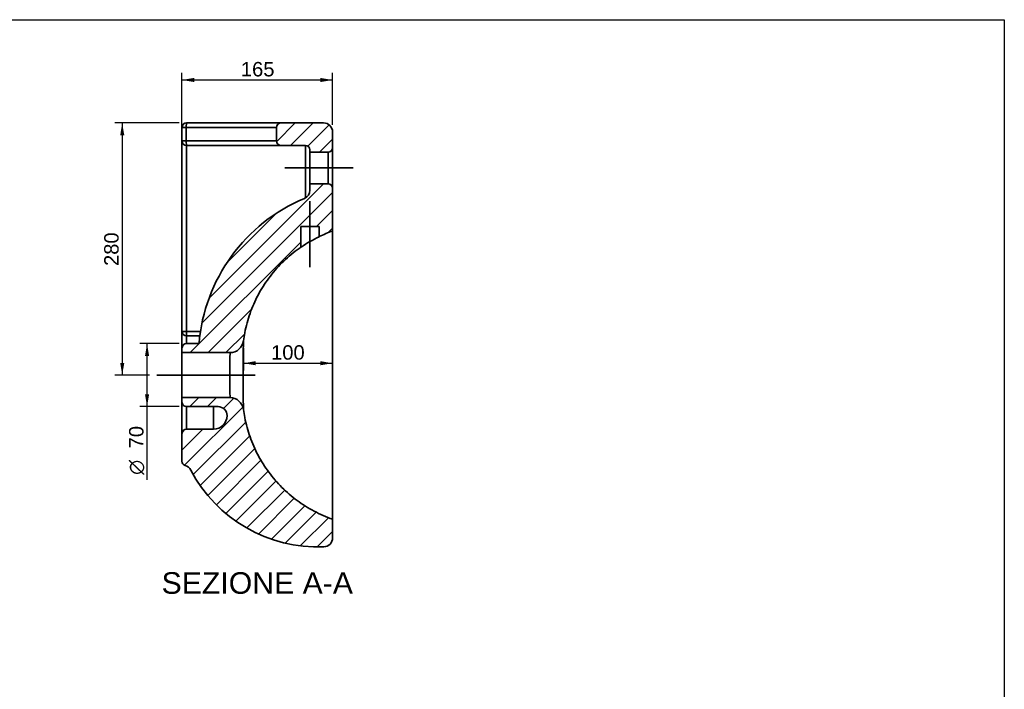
# Paper-space layout 'Foglio1' of a CAD drawing. Header units: millimetres. Extents: x 87 to 2279, y 58 to 1623.
# Tile 6 of 6: x 1183 to 2275, y 879 to 1623. Entities that reach past the tile are written whole.
import ezdxf
from ezdxf.enums import TextEntityAlignment as Align
from ezdxf.lldxf.tags import DXFTag

# ---------------------------------------------------------------- set-up
doc = ezdxf.new("R2010")
doc.units = ezdxf.units.MM
doc.layers.add('1', color=7, linetype='Continuous')
doc.layers.add('Default', color=7, linetype='Continuous')
for name, color, linetype, lineweight in [('assi', 1, 'DASHDOT', 35), ('tangente', 2, 'Continuous', 35), ('tratteggio', 3, 'Continuous', 35), ('visibile', 7, 'Continuous', 35)]:
    doc.layers.add(name, color=color, linetype=linetype, lineweight=lineweight)
doc.styles.add('SEACAD_Arial', font='ARIAL.TTF')
doc.styles.add('SEACAD_Solid_Edge_ANSI1_Symbols', font='semeca1.ttf')
tags = doc.linetypes.add('DASHDOT', pattern=[25.4, 12.7, -6.35, 0, -6.35]).pattern_tags.tags
tags[10:11] = [DXFTag(74, 4), DXFTag(75, 0), DXFTag(340, '0'), DXFTag(46, 0.0), DXFTag(50, 0.0), DXFTag(44, 0.0), DXFTag(45, 0.0)]
tags[8:9] = [DXFTag(74, 4), DXFTag(75, 0), DXFTag(340, '0'), DXFTag(46, 0.0), DXFTag(50, 0.0), DXFTag(44, 0.0), DXFTag(45, 0.0)]
tags[6:7] = [DXFTag(74, 4), DXFTag(75, 0), DXFTag(340, '0'), DXFTag(46, 0.0), DXFTag(50, 0.0), DXFTag(44, 0.0), DXFTag(45, 0.0)]
tags[4:5] = [DXFTag(74, 4), DXFTag(75, 0), DXFTag(340, '0'), DXFTag(46, 0.0), DXFTag(50, 0.0), DXFTag(44, 0.0), DXFTag(45, 0.0)]
doc.dimstyles.new('ISO_PALLINATURA', dxfattribs={"dimtxt": 16, "dimasz": 13.6, "dimexe": 8, "dimexo": 8, "dimgap": 8, "dimtad": 0, "dimtih": 1, "dimtoh": 1, "dimtxsty": 'SEACAD_Arial', "dimblk1": '_SE_FILLED', "dimblk2": '_SE_FILLED', "dimsah": 1, "dimcen": 8, "dimadec": 0, "dimazin": 0, "dimtfac": 1, "dimtofl": 0, "dimtmove": 0, "dimatfit": 3, "dimfxl": 1, "dimtolj": 1, "dimarcsym": 0})

# ---------------------------------------------------------------- blocks, each defined once
blk = doc.blocks.new('SE4')
at = {"layer": 'tratteggio'}
h = blk.add_hatch(dxfattribs=at)
h.set_pattern_fill('ANSI31', color=256, scale=4.40945, angle=9.362e-06, style=0)
edge = h.paths.add_edge_path()
edge.add_arc((1499.7, 1478.1), 5, 0, 90, ccw=False)
edge.add_line((1504.7, 1478.1), (1504.7, 1475.6))
edge.add_line((1504.7, 1475.6), (1524.7, 1475.6))
edge.add_arc((1524.7, 1480.6), 5, 270, 360)
edge.add_line((1529.7, 1480.6), (1529.7, 1498.1))
edge.add_arc((1519.7, 1498.1), 10, 0, 90)
edge.add_line((1519.7, 1508.1), (1472.7, 1508.1))
edge.add_arc((1472.7, 1503.1), 5, 90, 180)
edge.add_line((1467.7, 1503.1), (1467.7, 1488.1))
edge.add_arc((1472.7, 1488.1), 5, 180, 270)
edge.add_line((1472.7, 1483.1), (1499.7, 1483.1))
h = blk.add_hatch(dxfattribs=at)
h.set_pattern_fill('ANSI31', color=256, scale=4.40945, angle=9.362e-06, style=0)
edge = h.paths.add_edge_path()
edge.add_line((1381.7, 1263.1), (1367.7, 1263.1))
edge.add_arc((1367.7, 1258.1), 5, 90, 180)
edge.add_line((1362.7, 1258.1), (1362.7, 1253.1))
edge.add_line((1362.7, 1253.1), (1416, 1253.1))
edge.add_arc((1416, 1268.1), 15, 270, 352.5238)
edge.add_spline(control_points=[(1430.9, 1266.1), (1431.3, 1269.2), (1431.7, 1272.2), (1433.7, 1282.5), (1435.7, 1289.7), (1440.7, 1303.7), (1443.7, 1310.5), (1450.6, 1323.6), (1454.6, 1329.9), (1463.5, 1341.9), (1468.3, 1347.5), (1478.8, 1358), (1484.5, 1362.9), (1491.9, 1368.3), (1493.3, 1369.3), (1494.7, 1370.3)], knot_values=[0.073474, 0.073474, 0.073474, 0.073474, 0.125, 0.125, 0.25, 0.25, 0.375, 0.375, 0.5, 0.5, 0.625, 0.625, 0.75, 0.75, 0.779208, 0.779208, 0.779208, 0.779208], degree=3, periodic=0)
edge.add_line((1494.7, 1370.3), (1494.7, 1393.1))
edge.add_line((1494.7, 1393.1), (1514.7, 1393.1))
edge.add_line((1514.7, 1393.1), (1514.7, 1381.9))
edge.add_spline(control_points=[(1514.7, 1381.9), (1519.6, 1384.2), (1524.6, 1386.3), (1529.7, 1388.1)], knot_values=[0.908894, 0.908894, 0.908894, 0.908894, 1, 1, 1, 1], degree=3, periodic=0)
edge.add_line((1529.7, 1388.1), (1529.7, 1435.6))
edge.add_arc((1524.7, 1435.6), 5, 0, 90)
edge.add_line((1524.7, 1440.6), (1504.7, 1440.6))
edge.add_line((1504.7, 1440.6), (1504.7, 1433.6))
edge.add_arc((1494.7, 1433.6), 10, 292.7712, 360, ccw=False)
edge.add_arc((1572.8, 1247.5), 191.8, 112.7712, 175.3488)
h = blk.add_hatch(dxfattribs=at)
h.set_pattern_fill('ANSI31', color=256, scale=4.40945, angle=9.362e-06, style=0)
edge = h.paths.add_edge_path()
edge.add_arc((1402.7, 1183.1), 10, 0, 90, ccw=False)
edge.add_arc((1397.7, 1183.1), 15, 270, 360, ccw=False)
edge.add_line((1397.7, 1168.1), (1367.7, 1168.1))
edge.add_arc((1367.7, 1163.1), 5, 90, 180)
edge.add_line((1362.7, 1163.1), (1362.7, 1132.5))
edge.add_arc((1367.7, 1132.5), 5, 180, 253.8938)
edge.add_arc((1363.6, 1118.1), 10, 27.7776, 73.8938, ccw=False)
edge.add_arc((1514, 1197.3), 160, 207.7759, 272.1969)
edge.add_arc((1519.7, 1047.4), 10, 272.1958, 360)
edge.add_line((1529.7, 1047.4), (1529.7, 1068.1))
edge.add_spline(control_points=[(1529.7, 1068.1), (1522.7, 1070.6), (1515.9, 1073.6), (1502.8, 1080.5), (1496.5, 1084.5), (1484.5, 1093.3), (1478.8, 1098.2), (1468.3, 1108.7), (1463.5, 1114.3), (1454.6, 1126.3), (1450.6, 1132.6), (1443.7, 1145.7), (1440.7, 1152.5), (1435.7, 1166.5), (1433.7, 1173.7), (1431.7, 1184), (1431.3, 1187), (1430.9, 1190)], knot_values=[0.073474, 0.073474, 0.073474, 0.073474, 0.198474, 0.198474, 0.323474, 0.323474, 0.448474, 0.448474, 0.573474, 0.573474, 0.698474, 0.698474, 0.823474, 0.823474, 0.948474, 0.948474, 1, 1, 1, 1], degree=3, periodic=0)
edge.add_arc((1416, 1188.1), 15, 7.4762, 90)
edge.add_line((1416, 1203.1), (1362.7, 1203.1))
edge.add_line((1362.7, 1203.1), (1362.7, 1198.1))
edge.add_arc((1367.7, 1198.1), 5, 180, 270)
edge.add_line((1367.7, 1193.1), (1402.7, 1193.1))
at = {"layer": 'tangente'}
for p, q in [((1367.5, 1503.1), (1362.7, 1503.1)), ((1367.5, 1503.1), (1367.5, 1488.1)), ((1467.7, 1503.1), (1367.5, 1503.1)), ((1367.5, 1488.1), (1362.7, 1488.1)), ((1367.5, 1488.1), (1467.7, 1488.1)), ((1367.7, 1483.1), (1367.7, 1276.7)), ((1499.7, 1424.9), (1499.7, 1483.1)), ((1524.7, 1440.6), (1524.7, 1475.6)), ((1362.7, 1276.7), (1367.7, 1276.7)), ((1367.7, 1276.7), (1383.3, 1276.7)), ((1367.7, 1271.8), (1367.7, 1276.7)), ((1382.6, 1271.8), (1367.7, 1271.8)), ((1367.7, 1271.8), (1367.7, 1263.1)), ((1367.7, 1193.1), (1367.7, 1168.1)), ((1397.7, 1168.1), (1397.7, 1193.1))]:
    blk.add_line(p, q, dxfattribs=at)
for centre, radius, start, end in [((4534.5, 1228.1), 3103.9, 179.2976, 180.7024), ((2410.2, 1228.1), 994.5, 178.5595, 181.4405)]:
    blk.add_arc(centre, radius, start, end, dxfattribs=at)
for centre, major_axis, ratio, start_param, end_param in [((1367.7, 1503.1), (0, -5), 0.045455, 3.141593, 4.712389), ((1367.7, 1488.1), (0, 5), 0.045455, 1.570796, 3.141593), ((1367.7, 1276.7), (5, 0), 0.965882, 3.141593, 4.712389)]:
    blk.add_ellipse(centre, major_axis=major_axis, ratio=ratio, start_param=start_param, end_param=end_param, dxfattribs=at)
at = {"layer": 'visibile'}
for p, q in [((1367.7, 1508.1), (1472.7, 1508.1)), ((1472.7, 1508.1), (1519.7, 1508.1)), ((1362.7, 1488.1), (1362.7, 1503.1)), ((1467.7, 1488.1), (1467.7, 1503.1)), ((1529.7, 1480.6), (1529.7, 1498.1)), ((1362.7, 1276.7), (1362.7, 1488.1)), ((1472.7, 1483.1), (1367.7, 1483.1)), ((1499.7, 1483.1), (1472.7, 1483.1)), ((1504.7, 1475.6), (1504.7, 1478.1)), ((1504.7, 1475.6), (1504.7, 1440.6)), ((1504.7, 1475.6), (1524.7, 1475.6)), ((1529.7, 1480.6), (1529.7, 1435.6)), ((1504.7, 1433.6), (1504.7, 1440.6)), ((1524.7, 1440.6), (1504.7, 1440.6)), ((1529.7, 1388.1), (1529.7, 1435.6)), ((1494.7, 1370.3), (1494.7, 1393.1)), ((1514.7, 1393.1), (1494.7, 1393.1)), ((1514.7, 1393.1), (1514.7, 1381.9)), ((1529.7, 1228.1), (1529.7, 1388.1)), ((1362.7, 1258.2), (1362.7, 1276.7)), ((1362.7, 1253.1), (1362.7, 1258.1)), ((1381.7, 1263.1), (1367.7, 1263.1)), ((1362.7, 1253.1), (1362.7, 1203.1)), ((1362.7, 1253.1), (1416, 1253.1)), ((1529.7, 1068.1), (1529.7, 1228.1)), ((1362.7, 1198.1), (1362.7, 1203.1)), ((1416, 1203.1), (1362.7, 1203.1)), ((1362.7, 1163.1), (1362.7, 1198)), ((1367.7, 1193.1), (1402.7, 1193.1)), ((1362.7, 1132.5), (1362.7, 1163.1)), ((1367.7, 1168.1), (1397.7, 1168.1)), ((1529.7, 1047.4), (1529.7, 1068.1))]:
    blk.add_line(p, q, dxfattribs=at)
for centre, radius, start, end in [((1367.7, 1503.1), 5, 90, 180), ((1472.7, 1503.1), 5, 90, 180), ((1519.7, 1498.1), 10, 0, 90), ((1367.7, 1488.1), 5, 180, 270), ((1472.7, 1488.1), 5, 180, 270), ((1499.7, 1478.1), 5, 0, 90), ((1524.7, 1480.6), 5, 270, 0), ((1494.7, 1433.6), 10, 292.7712, 0), ((1524.7, 1435.6), 5, 0, 90), ((1572.8, 1247.5), 191.8, 112.7712, 175.3488), ((1602.9, 1206.3), 196.4, 116.6656, 123.4078), ((1367.7, 1258.1), 5, 90, 180), ((1416, 1268.1), 15, 270, 352.5238), ((1416, 1188.1), 15, 7.4762, 90), ((1367.7, 1198.1), 5, 180, 270), ((1402.7, 1183.1), 10, 0, 90), ((1397.7, 1183.1), 15, 270, 0), ((1367.7, 1163.1), 5, 90, 180), ((1367.7, 1132.5), 5, 180, 253.8938), ((1363.6, 1118.1), 10, 27.7776, 73.8938), ((1514, 1197.3), 160, 207.7759, 272.1969), ((1519.7, 1047.4), 10, 272.1958, 0)]:
    blk.add_arc(centre, radius, start, end, dxfattribs=at)
blk.add_open_spline([(1514.7, 1381.9), (1519.6, 1384.2), (1524.6, 1386.3), (1529.7, 1388.1)], degree=3, dxfattribs=at)
for points, knots in [([(1430.9, 1266.1), (1431.3, 1269.2), (1431.7, 1272.2), (1433.7, 1282.5), (1435.7, 1289.7), (1440.7, 1303.7), (1443.7, 1310.5), (1450.6, 1323.6), (1454.6, 1329.9), (1463.5, 1341.9), (1468.3, 1347.5), (1478.8, 1358), (1484.5, 1362.9), (1491.9, 1368.3), (1493.3, 1369.3), (1494.7, 1370.3)], [0, 0, 0, 0, 0.073011, 0.073011, 0.250131, 0.250131, 0.427252, 0.427252, 0.604372, 0.604372, 0.781492, 0.781492, 0.958613, 0.958613, 1, 1, 1, 1]), ([(1529.7, 1068.1), (1522.7, 1070.6), (1515.9, 1073.6), (1502.8, 1080.5), (1496.5, 1084.5), (1484.5, 1093.3), (1478.8, 1098.2), (1468.3, 1108.7), (1463.5, 1114.3), (1454.6, 1126.3), (1450.6, 1132.6), (1443.7, 1145.7), (1440.7, 1152.5), (1435.7, 1166.5), (1433.7, 1173.7), (1431.7, 1184), (1431.3, 1187), (1430.9, 1190)], [0, 0, 0, 0, 0.134913, 0.134913, 0.269825, 0.269825, 0.404738, 0.404738, 0.53965, 0.53965, 0.674563, 0.674563, 0.809475, 0.809475, 0.944388, 0.944388, 1, 1, 1, 1])]:
    blk.add_open_spline(points, degree=3, knots=knots, dxfattribs=at)
blk = doc.blocks.new('SEANNOT_GROUP5')
at = {"layer": 'assi'}
blk.add_line((1334.7, 1228.1), (1444, 1228.1), dxfattribs=at)
blk = doc.blocks.new('SEANNOT_GROUP6')
at = {"layer": 'assi'}
blk.add_line((1552.7, 1458.1), (1476.7, 1458.1), dxfattribs=at)
blk = doc.blocks.new('DMBLK34')
at = {"layer": 'Default', "linetype": 'Continuous'}
for points in [[(1376.3, 1558.1), (1362.7, 1555.8), (1376.3, 1553.5)], [(1516.1, 1558.1), (1516.1, 1553.5), (1529.7, 1555.8)]]:
    blk.add_hatch(color=136, dxfattribs=at).paths.add_polyline_path(points)
at = {"layer": 'Default', "color": 136, "linetype": 'Continuous'}
for p, q in [((1362.7, 1496.1), (1362.7, 1563.8)), ((1529.7, 1506.1), (1529.7, 1563.8)), ((1362.7, 1555.8), (1529.7, 1555.8))]:
    blk.add_line(p, q, dxfattribs=at)
at = {"layer": 'Default', "color": 136, "linetype": 'Continuous', "style": 'SEACAD_Arial'}
blk.add_text('  165', height=16, dxfattribs=at).set_placement((1415.6, 1575.8), align=Align.TOP_LEFT)
blk = doc.blocks.new('_SE_FILLED')
at = {"color": 0}
blk.add_line((0, 0), (-1, 0), dxfattribs=at)
blk.add_solid([(0, 0), (-1, -0.1665), (-1, 0.1665), (0, 0)], dxfattribs=at)
blk = doc.blocks.new('DMBLK44')
at = {"layer": 'Default', "linetype": 'Continuous'}
for points in [[(1294.2, 1494.5), (1298.7, 1494.5), (1296.4, 1508.1)], [(1294.2, 1241.7), (1296.4, 1228.1), (1298.7, 1241.7)]]:
    blk.add_hatch(color=136, dxfattribs=at).paths.add_polyline_path(points)
at = {"layer": 'Default', "color": 136, "linetype": 'Continuous'}
for p, q in [((1359.7, 1508.1), (1288.4, 1508.1)), ((1296.4, 1508.1), (1296.4, 1228.1)), ((1326.7, 1228.1), (1288.4, 1228.1))]:
    blk.add_line(p, q, dxfattribs=at)
at = {"layer": 'Default', "color": 136, "linetype": 'Continuous', "style": 'SEACAD_Arial'}
blk.add_text('280', height=16, rotation=90, dxfattribs=at).set_placement((1276.4, 1349.3), align=Align.TOP_LEFT)
blk = doc.blocks.new('DMBLK45')
at = {"layer": 'Default', "linetype": 'Continuous'}
for points in [[(1444.5, 1239), (1444.5, 1243.6), (1430.9, 1241.3)], [(1516.1, 1239), (1529.7, 1241.3), (1516.1, 1243.6)]]:
    blk.add_hatch(color=136, dxfattribs=at).paths.add_polyline_path(points)
at = {"layer": 'Default', "color": 136, "linetype": 'Continuous'}
for p, q in [((1430.9, 1258.1), (1430.9, 1233.3)), ((1430.9, 1241.3), (1529.7, 1241.3))]:
    blk.add_line(p, q, dxfattribs=at)
at = {"layer": 'Default', "color": 136, "linetype": 'Continuous', "style": 'SEACAD_Arial'}
blk.add_text('100', height=16, dxfattribs=at).set_placement((1461.5, 1261.3), align=Align.TOP_LEFT)
blk = doc.blocks.new('DMBLK46')
at = {"layer": 'Default', "linetype": 'Continuous'}
for points in [[(1321.7, 1249.5), (1326.2, 1249.5), (1324, 1263.1)], [(1321.7, 1206.7), (1324, 1193.1), (1326.2, 1206.7)]]:
    blk.add_hatch(color=136, dxfattribs=at).paths.add_polyline_path(points)
at = {"layer": 'Default', "color": 136, "linetype": 'Continuous'}
for p, q in [((1359.7, 1263.1), (1316, 1263.1)), ((1324, 1111.8), (1324, 1263.1)), ((1359.7, 1193.1), (1316, 1193.1))]:
    blk.add_line(p, q, dxfattribs=at)
for s, style, p in [('70', 'SEACAD_Arial', (1304, 1146.8)), ('O', 'SEACAD_Solid_Edge_ANSI1_Symbols', (1304, 1117.4))]:
    blk.add_text(s, height=16, rotation=90, dxfattribs=dict(at, style=style)).set_placement(p, align=Align.TOP_LEFT)
blk = doc.blocks.new('SEANNOT_GROUP9')
at = {"layer": 'assi'}
blk.add_line((1504.7, 1421.1), (1504.7, 1348.1), dxfattribs=at)

psp = doc.layouts.new('Foglio1')

# ---------------------------------------------------------------- linework, layer by layer
at = {"layer": '1', "color": 7, "linetype": 'Continuous'}
for p, q in [((86.851, 1622.76), (2274.853, 1622.76)), ((2274.853, 1622.76), (2274.853, 58.25))]:
    psp.add_line(p, q, dxfattribs=at)

# ---------------------------------------------------------------- block references
at = {"layer": 'assi'}
for name in ['SEANNOT_GROUP6', 'SEANNOT_GROUP9', 'SEANNOT_GROUP5']:
    psp.add_blockref(name, (0, 0), dxfattribs=at)
at = {"layer": 'Default'}
psp.add_blockref('SE4', (0, 0), dxfattribs=at)

# ---------------------------------------------------------------- texts
at = {"layer": 'Default', "color": 7, "linetype": 'Continuous', "style": 'SEACAD_Arial'}
psp.add_text('SEZIONE A-A', height=24, dxfattribs=at).set_placement((1340.044, 1009.318), align=Align.TOP_LEFT)

# ---------------------------------------------------------------- dimensions: what is measured, and where the dimension line sits
at = {"layer": 'Default', "color": 136, "linetype": 'Continuous'}
for base, p1, p2, text, override, picture, middle in [((1529.718, 1555.815), (1362.718, 1488.095), (1529.718, 1498.095), '\\A1;  165 {}', {"dimtad": 1, "dimtih": 0, "dimtoh": 0, "dimtofl": 1}, 'DMBLK34', (1446.218, 1555.815)), ((1529.718, 1241.293), (1430.854, 1266.143), (1529.718, 1228.095), '\\A1;<>', {"dimtad": 1, "dimtih": 0, "dimtoh": 0, "dimdec": 0, "dimtdec": 0, "dimtofl": 1}, 'DMBLK45', (1480.286, 1241.293))]:
    dim = psp.add_linear_dim(base=base, p1=p1, p2=p2, text=text, dimstyle='ISO_PALLINATURA', override=override, dxfattribs=at)
    dim.commit()
    dim.dimension.update_dxf_attribs({"geometry": picture, "text_midpoint": middle, "dimtype": 160})
for base, p1, p2, text, picture, middle, dimtype in [((1296.447, 1228.095), (1367.718, 1508.095), (1334.718, 1228.095), '\\A1;<>', 'DMBLK44', (1296.447, 1368.095), 160), ((1323.953, 1193.095), (1367.718, 1193.095), (1367.718, 1263.095), '\\A1;%%C <>', 'DMBLK46', (1323.953, 1177.48), 161)]:
    dim = psp.add_linear_dim(base=base, p1=p1, p2=p2, angle=90, text=text, dimstyle='ISO_PALLINATURA', override={"dimtad": 1, "dimtih": 0, "dimtoh": 0, "dimtofl": 1}, dxfattribs=at)
    dim.commit()
    dim.dimension.update_dxf_attribs({"geometry": picture, "text_midpoint": middle, "dimtype": dimtype})

doc.saveas('drawing.dxf')
